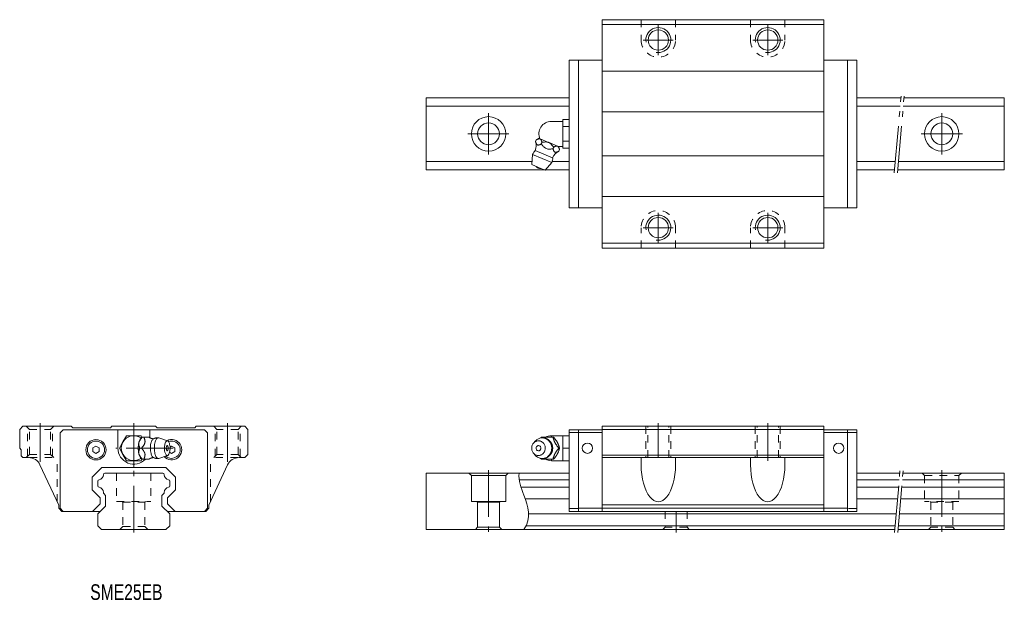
# Model space of a CAD drawing. Header units: inches. Extents: x -36 to 279, y -22 to 163.
import ezdxf

# ---------------------------------------------------------------- set-up
doc = ezdxf.new("R2010")
doc.units = ezdxf.units.IN
for name, pattern in [('CENTER', [22.8, 15, -3, 1.8, -3]), ('DASHED', [4.8, 2.4, -2.4]), ('PHANTOM', [27.6, 15, -3, 1.8, -3, 1.8, -3])]:
    doc.linetypes.add(name, pattern=pattern)
for name, color, linetype, lineweight in [('G-M6 [2]', 89, 'Continuous', 0), ('SME25-AE [3]', 89, 'Continuous', 0), ('SME25EB [5]', 89, 'Continuous', 0), ('SME25SB-CD [27]', 89, 'Continuous', 0), ('Unnamed [1]', 89, 'Continuous', 0)]:
    doc.layers.add(name, color=color, linetype=linetype, lineweight=lineweight)
doc.styles.add('CK_TEXT_STYLE_0030', font='Smooth', dxfattribs={"width": 0.75, "height": 5})

msp = doc.modelspace()

# ---------------------------------------------------------------- linework, layer by layer
at = {"layer": 'G-M6 [2]', "color": 4, "linetype": 'Continuous', "lineweight": 0}
for p, q in [((133.61, 130.5), (137.21, 130.5)), ((137.21, 129.96), (137.21, 131.12)), ((137.21, 131.12), (139.31, 131.12)), ((137.21, 128.81), (137.21, 129.96)), ((137.21, 126.5), (137.21, 128.81)), ((137.21, 128.81), (139.31, 128.81)), ((137.21, 124.19), (137.21, 126.5)), ((128.51, 124.03), (128.74, 124.58)), ((129.92, 124.9), (129.53, 125.07)), ((129.92, 124.9), (130, 124.87)), ((132.69, 123.76), (130, 124.87)), ((130.38, 123.26), (130.61, 123.81)), ((132.69, 123.76), (132.84, 123.7)), ((135.52, 122.58), (132.84, 123.7)), ((137.21, 123.04), (137.21, 124.19)), ((137.21, 124.19), (139.31, 124.19)), ((137.21, 121.88), (137.21, 123.04)), ((127.3, 116.68), (127.61, 119.91)), ((127.61, 119.91), (130.66, 118.65)), ((128.46, 121.18), (131.23, 120.03)), ((131.23, 120.03), (134, 118.88)), ((134.11, 121.71), (134.34, 122.26)), ((135.52, 122.58), (135.6, 122.55)), ((136, 122.39), (135.6, 122.55)), ((137.21, 122.5), (135.73, 122.5)), ((135.98, 120.94), (136.21, 121.49)), ((137.21, 121.88), (139.31, 121.88)), ((127.3, 116.68), (129.47, 115.78)), ((130.66, 118.65), (133.71, 117.38)), ((133.71, 117.38), (131.64, 114.88)), ((129.47, 115.78), (131.64, 114.88)), ((130.38, 29.5), (134.11, 29.5)), ((133.61, 29.5), (133.61, 30)), ((133.61, 30), (137.21, 30)), ((134.11, 29.5), (134.34, 29.5)), ((137.21, 28), (137.21, 30)), ((137.21, 30), (139.31, 30)), ((127.86, 27.58), (128.4, 28.22)), ((135.52, 27.82), (135.6, 27.68)), ((135.98, 26), (136.21, 26)), ((137.21, 26), (137.21, 28)), ((137.21, 24), (137.21, 26)), ((137.21, 26), (139.31, 26)), ((128.4, 23.78), (127.86, 24.42)), ((134.11, 22.5), (130.38, 22.5)), ((133.61, 22), (133.61, 22.5)), ((134.11, 22.5), (134.34, 22.5)), ((135.6, 24.32), (135.52, 24.18)), ((137.21, 22), (137.21, 24)), ((137.21, 22), (133.61, 22)), ((137.21, 22), (139.31, 22))]:
    msp.add_line(p, q, dxfattribs=at)
at = {"layer": 'G-M6 [2]', "color": 4, "linetype": 'Continuous', "lineweight": 0, "extrusion": (0, 0, -1)}
for points in [[(-128.51, 124.03), (-128.54, 123.94), (-128.58, 123.85), (-128.61, 123.77), (-128.64, 123.68), (-128.68, 123.59), (-128.71, 123.51), (-128.75, 123.43), (-128.79, 123.35), (-128.83, 123.28), (-128.85, 123.23), (-128.88, 123.19), (-128.91, 123.15), (-128.94, 123.12), (-128.97, 123.08), (-129, 123.05), (-129.04, 123.02), (-129.07, 122.99), (-129.11, 122.97), (-129.15, 122.95), (-129.19, 122.94), (-129.23, 122.93), (-129.27, 122.92), (-129.32, 122.91), (-129.36, 122.91), (-129.41, 122.91), (-129.46, 122.91), (-129.51, 122.92), (-129.6, 122.94), (-129.69, 122.97), (-129.79, 123), (-129.89, 123.03), (-129.98, 123.07), (-130.08, 123.12), (-130.18, 123.16), (-130.28, 123.21), (-130.38, 123.26)], [(-130.61, 123.81), (-130.58, 123.9), (-130.54, 123.99), (-130.51, 124.07), (-130.48, 124.16), (-130.44, 124.24), (-130.41, 124.33), (-130.37, 124.41), (-130.33, 124.49), (-130.29, 124.56), (-130.27, 124.6), (-130.24, 124.65), (-130.21, 124.69), (-130.18, 124.72), (-130.15, 124.76), (-130.12, 124.79), (-130.08, 124.82), (-130.05, 124.84), (-130.01, 124.87), (-130.01, 124.87), (-130.01, 124.87), (-130.01, 124.87), (-130.01, 124.87), (-130, 124.87), (-130, 124.87), (-130, 124.87), (-130, 124.87), (-130, 124.87)], [(-130.38, 123.26), (-130.53, 123.06), (-130.69, 122.87), (-130.85, 122.67), (-131.02, 122.49), (-131.2, 122.31), (-131.38, 122.15), (-131.57, 122), (-131.77, 121.88), (-131.99, 121.77), (-132.22, 121.7), (-132.45, 121.65), (-132.68, 121.62), (-132.92, 121.61), (-133.16, 121.62), (-133.39, 121.63), (-133.63, 121.66), (-133.87, 121.68), (-134.11, 121.71)], [(-134.11, 121.71), (-134.14, 121.62), (-134.18, 121.53), (-134.21, 121.45), (-134.24, 121.36), (-134.28, 121.27), (-134.31, 121.19), (-134.35, 121.11), (-134.39, 121.03), (-134.43, 120.96), (-134.45, 120.91), (-134.48, 120.87), (-134.51, 120.83), (-134.54, 120.8), (-134.57, 120.76), (-134.6, 120.73), (-134.64, 120.7), (-134.67, 120.67), (-134.71, 120.65), (-134.75, 120.63), (-134.79, 120.62), (-134.83, 120.61), (-134.87, 120.6), (-134.92, 120.59), (-134.96, 120.59), (-135.01, 120.59), (-135.06, 120.59), (-135.11, 120.6), (-135.2, 120.62), (-135.29, 120.65), (-135.39, 120.68), (-135.49, 120.71), (-135.59, 120.75), (-135.68, 120.8), (-135.78, 120.84), (-135.88, 120.89), (-135.98, 120.94)], [(-136.21, 121.49), (-136.18, 121.56), (-136.16, 121.63), (-136.13, 121.7), (-136.1, 121.77), (-136.08, 121.84), (-136.05, 121.91), (-136.02, 121.98), (-135.99, 122.05), (-135.96, 122.11), (-135.93, 122.17), (-135.9, 122.23), (-135.86, 122.29), (-135.82, 122.35), (-135.78, 122.4), (-135.74, 122.45), (-135.7, 122.49), (-135.65, 122.52), (-135.6, 122.55)], [(-130.66, 29.3), (-131.2, 29.25), (-131.41, 29.2), (-131.62, 29.13), (-131.83, 29.04), (-132.04, 28.94), (-132.24, 28.82), (-132.44, 28.68), (-132.62, 28.52), (-132.8, 28.35), (-132.96, 28.16), (-133.11, 27.96), (-133.28, 27.68), (-133.43, 27.38), (-133.54, 27.08), (-133.62, 26.77), (-133.67, 26.47), (-133.7, 26.17), (-133.7, 25.89), (-133.69, 25.62), (-133.63, 25.27), (-133.55, 24.96), (-133.45, 24.68), (-133.34, 24.43), (-133.17, 24.14), (-133, 23.89), (-132.83, 23.69), (-132.61, 23.46), (-132.4, 23.29), (-132.21, 23.16), (-131.99, 23.03), (-131.73, 22.91), (-131.52, 22.83), (-131.3, 22.77), (-131.08, 22.73), (-130.84, 22.71), (-130.66, 22.7), (-130.66, 22.7), (-130.16, 22.74), (-129.94, 22.79), (-129.67, 22.88), (-129.44, 22.97), (-129.19, 23.11), (-129, 23.23), (-128.8, 23.38), (-128.57, 23.59), (-128.4, 23.78)], [(-135.52, 27.82), (-135.47, 27.92), (-135.41, 28.02), (-135.35, 28.12), (-135.29, 28.22), (-135.22, 28.31), (-135.16, 28.41), (-135.09, 28.5), (-135.03, 28.6), (-134.96, 28.69), (-134.89, 28.78), (-134.82, 28.87), (-134.75, 28.96), (-134.69, 29.05), (-134.62, 29.14), (-134.55, 29.23), (-134.48, 29.32), (-134.41, 29.41), (-134.34, 29.5)], [(-134.02, 26), (-134.02, 25.95), (-134.02, 25.9), (-134.02, 25.85), (-134.02, 25.8), (-134.01, 25.75), (-134.01, 25.7), (-134, 25.65), (-134, 25.6), (-133.99, 25.55), (-133.98, 25.49), (-133.97, 25.44), (-133.97, 25.39), (-133.96, 25.34), (-133.94, 25.28), (-133.93, 25.23), (-133.92, 25.18), (-133.91, 25.13), (-133.89, 25.08), (-133.88, 25.02), (-133.86, 24.97), (-133.85, 24.92), (-133.83, 24.87), (-133.81, 24.82), (-133.79, 24.77), (-133.77, 24.72), (-133.75, 24.67), (-133.73, 24.62), (-133.71, 24.57), (-133.68, 24.53), (-133.66, 24.48), (-133.63, 24.43), (-133.61, 24.38), (-133.58, 24.34), (-133.56, 24.29), (-133.53, 24.24), (-133.5, 24.2), (-133.47, 24.15), (-133.44, 24.11), (-133.41, 24.06), (-133.38, 24.02), (-133.35, 23.98), (-133.32, 23.93), (-133.28, 23.89), (-133.25, 23.85), (-133.21, 23.81), (-133.18, 23.77), (-133.14, 23.73), (-133.11, 23.69), (-133.07, 23.65), (-133.03, 23.62), (-132.99, 23.58), (-132.95, 23.54), (-132.91, 23.51), (-132.87, 23.47), (-132.83, 23.44), (-132.79, 23.4), (-132.75, 23.37), (-132.71, 23.34), (-132.67, 23.3), (-132.62, 23.27), (-132.58, 23.24), (-132.53, 23.21), (-132.49, 23.18), (-132.45, 23.16), (-132.4, 23.13), (-132.35, 23.1), (-132.31, 23.08), (-132.26, 23.05), (-132.21, 23.03), (-132.17, 23), (-132.12, 22.98), (-132.07, 22.96), (-132.02, 22.94), (-131.97, 22.92), (-131.92, 22.9), (-131.88, 22.88), (-131.83, 22.86), (-131.78, 22.84), (-131.73, 22.83), (-131.68, 22.81), (-131.63, 22.8), (-131.57, 22.79), (-131.52, 22.77), (-131.47, 22.76), (-131.42, 22.75), (-131.37, 22.74), (-131.32, 22.73), (-131.27, 22.72), (-131.22, 22.71), (-131.16, 22.71), (-131.11, 22.7), (-131.06, 22.7), (-131.01, 22.69), (-130.96, 22.69), (-130.9, 22.68), (-130.85, 22.68), (-130.8, 22.68), (-130.75, 22.68), (-130.7, 22.68), (-130.64, 22.68), (-130.59, 22.69), (-130.54, 22.69), (-130.49, 22.7), (-130.44, 22.7), (-130.39, 22.71), (-130.33, 22.71), (-130.28, 22.72), (-130.23, 22.73), (-130.2, 22.73), (-130.17, 22.74), (-130.14, 22.74), (-130.11, 22.75), (-130.08, 22.75), (-130.05, 22.76), (-130.02, 22.77), (-129.99, 22.77), (-129.96, 22.78)], [(-136.21, 26), (-136.18, 26.09), (-136.16, 26.18), (-136.13, 26.27), (-136.1, 26.35), (-136.08, 26.44), (-136.05, 26.53), (-136.02, 26.62), (-135.99, 26.72), (-135.96, 26.81), (-135.93, 26.9), (-135.9, 26.99), (-135.86, 27.09), (-135.82, 27.18), (-135.78, 27.28), (-135.74, 27.38), (-135.7, 27.48), (-135.65, 27.58), (-135.6, 27.68)], [(-135.6, 24.32), (-135.63, 24.38), (-135.66, 24.43), (-135.68, 24.49), (-135.71, 24.55), (-135.74, 24.6), (-135.76, 24.66), (-135.78, 24.71), (-135.81, 24.77), (-135.83, 24.82), (-135.88, 24.96), (-135.93, 25.1), (-135.97, 25.23), (-136.02, 25.36), (-136.06, 25.49), (-136.1, 25.62), (-136.13, 25.75), (-136.17, 25.87), (-136.21, 26)], [(-134.34, 22.5), (-134.43, 22.61), (-134.51, 22.72), (-134.6, 22.83), (-134.68, 22.94), (-134.77, 23.05), (-134.85, 23.16), (-134.93, 23.27), (-135.02, 23.39), (-135.1, 23.5), (-135.15, 23.57), (-135.19, 23.65), (-135.24, 23.72), (-135.29, 23.79), (-135.34, 23.86), (-135.38, 23.93), (-135.43, 24.01), (-135.47, 24.08), (-135.51, 24.16), (-135.51, 24.16), (-135.51, 24.16), (-135.52, 24.16), (-135.52, 24.17), (-135.52, 24.17), (-135.52, 24.17), (-135.52, 24.17), (-135.52, 24.18), (-135.52, 24.18)]]:
    msp.add_lwpolyline(points, dxfattribs=at)
at = {"layer": 'G-M6 [2]', "color": 4, "linetype": 'Continuous', "lineweight": 0}
for points in [[(129.92, 124.9), (129.89, 124.91), (129.86, 124.92), (129.83, 124.92), (129.79, 124.93), (129.76, 124.93), (129.72, 124.93), (129.69, 124.93), (129.65, 124.92), (129.61, 124.92), (129.52, 124.9), (129.43, 124.87), (129.33, 124.84), (129.23, 124.8), (129.14, 124.76), (129.04, 124.72), (128.94, 124.67), (128.84, 124.63), (128.74, 124.58)], [(132.69, 123.76), (132.63, 123.78), (132.56, 123.8), (132.5, 123.82), (132.43, 123.83), (132.37, 123.85), (132.31, 123.86), (132.24, 123.87), (132.17, 123.88), (132.11, 123.88), (131.94, 123.9), (131.78, 123.9), (131.61, 123.9), (131.44, 123.89), (131.27, 123.88), (131.11, 123.86), (130.94, 123.85), (130.77, 123.83), (130.61, 123.81)], [(134.34, 122.26), (134.25, 122.37), (134.16, 122.49), (134.07, 122.6), (133.98, 122.71), (133.89, 122.82), (133.79, 122.93), (133.69, 123.03), (133.59, 123.14), (133.49, 123.24), (133.43, 123.3), (133.36, 123.35), (133.3, 123.41), (133.23, 123.46), (133.16, 123.51), (133.09, 123.56), (133.01, 123.6), (132.94, 123.65), (132.86, 123.69), (132.86, 123.69), (132.86, 123.69), (132.85, 123.69), (132.85, 123.69), (132.85, 123.69), (132.85, 123.69), (132.84, 123.69), (132.84, 123.7), (132.84, 123.7)], [(135.52, 122.58), (135.47, 122.6), (135.41, 122.61), (135.35, 122.61), (135.29, 122.61), (135.22, 122.6), (135.16, 122.59), (135.09, 122.57), (135.03, 122.55), (134.96, 122.53), (134.89, 122.5), (134.82, 122.48), (134.75, 122.45), (134.69, 122.42), (134.62, 122.39), (134.55, 122.36), (134.48, 122.33), (134.41, 122.29), (134.34, 122.26)], [(128.4, 28.22), (128.79, 28.61), (128.99, 28.76), (129.23, 28.92), (129.44, 29.03), (129.68, 29.12), (129.93, 29.2), (130.17, 29.26), (130.39, 29.29), (130.66, 29.3)], [(130.19, 29.26), (130.21, 29.28), (130.23, 29.31), (130.25, 29.34), (130.27, 29.37), (130.3, 29.39), (130.32, 29.42), (130.34, 29.45), (130.36, 29.47), (130.38, 29.5)], [(130.2, 29.27), (130.22, 29.27), (130.25, 29.28), (130.28, 29.28), (130.31, 29.29), (130.34, 29.29), (130.37, 29.29), (130.4, 29.3), (130.43, 29.3), (130.46, 29.3), (130.51, 29.31), (130.56, 29.31), (130.61, 29.31), (130.66, 29.32), (130.72, 29.32), (130.77, 29.32), (130.82, 29.32), (130.87, 29.32), (130.92, 29.31), (130.98, 29.31), (131.03, 29.31), (131.08, 29.3), (131.13, 29.3), (131.18, 29.29), (131.23, 29.28), (131.28, 29.28), (131.34, 29.27), (131.39, 29.26), (131.44, 29.25), (131.49, 29.24), (131.54, 29.22), (131.59, 29.21), (131.64, 29.2), (131.69, 29.18), (131.74, 29.17), (131.79, 29.15), (131.83, 29.14), (131.88, 29.12), (131.93, 29.1), (131.98, 29.08), (132.03, 29.06), (132.07, 29.04), (132.12, 29.02), (132.17, 29), (132.21, 28.97), (132.26, 28.95), (132.3, 28.93), (132.35, 28.9), (132.39, 28.88), (132.44, 28.85), (132.48, 28.82), (132.52, 28.79), (132.57, 28.77), (132.61, 28.74), (132.65, 28.71), (132.69, 28.68), (132.73, 28.64), (132.77, 28.61), (132.81, 28.58), (132.85, 28.55), (132.89, 28.51), (132.93, 28.48), (132.97, 28.44), (133.01, 28.41), (133.04, 28.37), (133.08, 28.34), (133.12, 28.3), (133.15, 28.26), (133.18, 28.22), (133.22, 28.18), (133.25, 28.14), (133.28, 28.1), (133.32, 28.06), (133.35, 28.02), (133.38, 27.98), (133.41, 27.94), (133.44, 27.9), (133.47, 27.85), (133.5, 27.81), (133.52, 27.77), (133.55, 27.72), (133.58, 27.68), (133.6, 27.63), (133.63, 27.58), (133.65, 27.54), (133.67, 27.49), (133.7, 27.44), (133.72, 27.4), (133.74, 27.35), (133.76, 27.3), (133.78, 27.25), (133.8, 27.2), (133.82, 27.16), (133.84, 27.11), (133.85, 27.06), (133.87, 27.01), (133.88, 26.96), (133.9, 26.91), (133.91, 26.86), (133.92, 26.8), (133.94, 26.75), (133.95, 26.7), (133.96, 26.65), (133.97, 26.6), (133.98, 26.55), (133.99, 26.49), (133.99, 26.44), (134, 26.39), (134, 26.34), (134.01, 26.3), (134.01, 26.26), (134.01, 26.22), (134.02, 26.19), (134.02, 26.15), (134.02, 26.11), (134.02, 26.08), (134.02, 26.04), (134.02, 26)], [(134.11, 29.5), (134.14, 29.39), (134.18, 29.28), (134.21, 29.17), (134.24, 29.06), (134.28, 28.95), (134.31, 28.84), (134.35, 28.73), (134.39, 28.61), (134.43, 28.5), (134.45, 28.43), (134.48, 28.35), (134.51, 28.28), (134.54, 28.21), (134.57, 28.14), (134.6, 28.07), (134.64, 27.99), (134.67, 27.92), (134.71, 27.84), (134.75, 27.77), (134.79, 27.69), (134.83, 27.62), (134.87, 27.54), (134.92, 27.47), (134.96, 27.39), (135.01, 27.32), (135.06, 27.25), (135.11, 27.18), (135.2, 27.04), (135.29, 26.9), (135.39, 26.77), (135.49, 26.64), (135.59, 26.51), (135.68, 26.38), (135.78, 26.25), (135.88, 26.13), (135.98, 26)], [(129.47, 23.65), (129.08, 23.69), (128.88, 23.74), (128.68, 23.81), (128.48, 23.91), (128.29, 24.03), (128.11, 24.17), (127.94, 24.33), (127.79, 24.51), (127.66, 24.71), (127.54, 24.92), (127.45, 25.13), (127.38, 25.35), (127.33, 25.64), (127.3, 25.92), (127.31, 26.19), (127.34, 26.44), (127.39, 26.67), (127.48, 26.95), (127.59, 27.18), (127.71, 27.38), (127.88, 27.6), (128.04, 27.77), (128.19, 27.9), (128.37, 28.03), (128.59, 28.15), (128.76, 28.22), (128.94, 28.28), (129.12, 28.32), (129.32, 28.34), (129.47, 28.35), (129.47, 28.35), (129.86, 28.31), (130.06, 28.26), (130.26, 28.19), (130.46, 28.09), (130.65, 27.97), (130.83, 27.83), (131, 27.67), (131.15, 27.49), (131.29, 27.29), (131.4, 27.08), (131.49, 26.87), (131.56, 26.65), (131.62, 26.36), (131.64, 26.08), (131.63, 25.81), (131.6, 25.56), (131.55, 25.33), (131.46, 25.05), (131.35, 24.82), (131.23, 24.62), (131.06, 24.4), (130.9, 24.23), (130.75, 24.1), (130.57, 23.97), (130.35, 23.85), (130.18, 23.78), (130, 23.72), (129.82, 23.68), (129.62, 23.66), (129.47, 23.65)], [(129.47, 25.17), (129.22, 25.22), (129.09, 25.28), (128.98, 25.37), (128.88, 25.48), (128.8, 25.61), (128.74, 25.74), (128.71, 25.88), (128.71, 26.06), (128.73, 26.22), (128.78, 26.35), (128.85, 26.49), (128.93, 26.59), (129.03, 26.68), (129.14, 26.75), (129.26, 26.8), (129.38, 26.82), (129.47, 26.83), (129.47, 26.83), (129.72, 26.78), (129.85, 26.72), (129.97, 26.63), (130.07, 26.52), (130.15, 26.39), (130.2, 26.26), (130.23, 26.12), (130.23, 25.94), (130.21, 25.78), (130.17, 25.65), (130.09, 25.51), (130.01, 25.41), (129.91, 25.32), (129.8, 25.25), (129.69, 25.2), (129.56, 25.18), (129.47, 25.17)], [(135.98, 26), (135.89, 25.89), (135.81, 25.78), (135.73, 25.67), (135.64, 25.56), (135.56, 25.45), (135.47, 25.34), (135.39, 25.23), (135.31, 25.11), (135.22, 25), (135.18, 24.93), (135.13, 24.85), (135.08, 24.78), (135.03, 24.71), (134.99, 24.64), (134.94, 24.57), (134.9, 24.49), (134.85, 24.42), (134.81, 24.34), (134.77, 24.27), (134.73, 24.19), (134.69, 24.12), (134.65, 24.04), (134.62, 23.97), (134.59, 23.89), (134.55, 23.82), (134.52, 23.75), (134.49, 23.68), (134.44, 23.54), (134.39, 23.4), (134.35, 23.27), (134.3, 23.14), (134.26, 23.01), (134.22, 22.88), (134.19, 22.75), (134.15, 22.63), (134.11, 22.5)], [(130.38, 22.5), (130.36, 22.53), (130.34, 22.55), (130.32, 22.58), (130.3, 22.61), (130.28, 22.63), (130.26, 22.66), (130.24, 22.68), (130.22, 22.71), (130.2, 22.74)]]:
    msp.add_lwpolyline(points, dxfattribs=at)
for centre, radius, start, end in [((133.61, 126.5), 4, 90, 203.6618), ((124.78, 122.67), 3.97, 337.9078, 19.9684), ((127.06, 128.18), 3.97, 295.0155, 308.3929), ((129.96, 119.25), 2.44, 127.9465, 164.4336), ((137.66, 117.34), 3.97, 115.0145, 157.0922), ((139.94, 122.85), 3.97, 186.6071, 199.97), ((131.58, 118.58), 2.44, 330.5664, 7.0535), ((129.95, 116.94), 1.5, 213.9427, 281.0573), ((133.61, 26), 4, 90, 118.89), ((133.61, 26), 4, 241.045, 270)]:
    msp.add_arc(centre, radius, start, end, dxfattribs=at)
at = {"layer": 'SME25-AE [3]', "color": 4, "linetype": 'Continuous', "lineweight": 0}
for p, q in [((-33.64, 23), (-35.5, 23)), ((33.64, 23), (34, 23)), ((162.31, 23), (162.31, 20.69)), ((173.31, 23), (173.31, 20.69)), ((197.31, 23), (197.31, 20.69)), ((208.31, 23), (208.31, 20.69)), ((-24, 7.8), (-30.01, 20.69)), ((-24, 6.8), (-23, 5.8)), ((24, 6.8), (23, 5.8)), ((24, 6.8), (24, 7.8))]:
    msp.add_line(p, q, dxfattribs=at)
at = {"layer": 'SME25-AE [3]', "color": 252, "linetype": 'DASHED', "lineweight": 0}
msp.add_line((-33.31, 23), (-24.5, 23), dxfattribs=at)
at = {"layer": 'SME25-AE [3]', "color": 252, "linetype": 'Continuous', "lineweight": 0}
for p, q in [((162.31, 20.67), (162.31, 20.69)), ((173.31, 20.69), (173.31, 20.67)), ((197.31, 20.67), (197.31, 20.69)), ((208.31, 20.69), (208.31, 20.67))]:
    msp.add_line(p, q, dxfattribs=at)
at = {"layer": 'SME25-AE [3]', "color": 4, "linetype": 'Continuous', "lineweight": 0}
msp.add_arc((33.64, 19), 4, 90, 155, dxfattribs=at)
for centre, major_axis, start_param, end_param in [((167.81, 20.67), (0, 11.79), 1.570796, 4.712389), ((202.81, 20.67), (0, -11.79), 4.712389, 7.853982)]:
    msp.add_ellipse(centre, major_axis=major_axis, ratio=0.466308, start_param=start_param, end_param=end_param, dxfattribs=at)
at = {"layer": 'SME25EB [5]', "color": 252, "linetype": 'DASHED', "lineweight": 0}
for p, q in [((162.31, 90), (162.31, 96.5)), ((173.31, 90), (173.31, 96.5)), ((-33.4, 32), (-34.4, 33)), ((-34, 23.4), (-34, 32.6)), ((-33.4, 24), (-33.4, 32)), ((-33.4, 32), (-26.6, 32)), ((-26.6, 32), (-25.6, 33)), ((-26.6, 24), (-26.6, 32)), ((-26, 23.4), (-26, 32.6)), ((26.6, 32), (25.6, 33)), ((26, 23.4), (26, 32.6)), ((33.4, 32), (26.6, 32)), ((26.6, 24), (26.6, 32)), ((33.4, 32), (34.4, 33)), ((33.4, 24), (33.4, 32)), ((34, 23.4), (34, 32.6)), ((-33.4, 24), (-34.4, 23)), ((-33.4, 24), (-26.6, 24)), ((-33.31, 23), (-24.5, 23)), ((-26.6, 24), (-25.6, 23)), ((-24.5, 8.87), (-24.5, 23)), ((24.5, 8.87), (24.5, 23)), ((33.31, 23), (24.5, 23)), ((26.6, 24), (25.6, 23)), ((33.4, 24), (26.6, 24)), ((33.4, 24), (34.4, 23))]:
    msp.add_line(p, q, dxfattribs=at)
at = {"layer": 'SME25EB [5]', "color": 4, "linetype": 'Continuous', "lineweight": 0}
for p, q in [((-36.5, 32), (-35.5, 33)), ((-36.5, 32), (-35.5, 33)), ((-36.5, 32), (-36.5, 26)), ((-20, 33), (-35.5, 33)), ((-19.5, 32.5), (-20, 33)), ((-19.5, 32.5), (-7.5, 32.5)), ((-7.5, 32.5), (-7, 33)), ((7, 33), (-7, 33)), ((7.5, 32.5), (7, 33)), ((19.5, 32.5), (7.5, 32.5)), ((19.5, 32.5), (20, 33)), ((35.5, 33), (20, 33)), ((35.5, 33), (36.5, 32)), ((36.5, 24), (36.5, 32)), ((-36.5, 26), (-36, 25.5)), ((-36, 25.5), (-36, 23.5)), ((-36, 23.5), (-35.5, 23)), ((33.64, 23), (35.5, 23)), ((24, 7.8), (30.01, 20.69)), ((-24, 6.8), (-24, 7.8)), ((24, 6.8), (24, 7.8)), ((-23, 5.8), (-10.7, 5.8)), ((23, 5.8), (10.7, 5.8))]:
    msp.add_line(p, q, dxfattribs=at)
at = {"layer": 'SME25EB [5]', "color": 252, "linetype": 'CENTER', "lineweight": 0}
for p, q in [((-30, 21.61), (-30, 34)), ((30, 21.61), (30, 34))]:
    msp.add_line(p, q, dxfattribs=at)
at = {"layer": 'SME25EB [5]', "color": 252, "linetype": 'DASHED', "lineweight": 0}
msp.add_arc((167.81, 96.5), 5.5, 0, 180, dxfattribs=at)
at = {"layer": 'SME25EB [5]', "color": 4, "linetype": 'Continuous', "lineweight": 0}
msp.add_arc((-33.64, 19), 4, 25, 90, dxfattribs=at)
at = {"layer": 'SME25SB-CD [27]', "color": 252, "linetype": 'CENTER', "lineweight": 0}
msp.add_line((0, 20), (0, 34), dxfattribs=at)
at = {"layer": 'Unnamed [1]', "color": 4, "linetype": 'Continuous', "lineweight": 0}
for p, q in [((149.81, 90), (149.81, 163)), ((220.81, 163), (149.81, 163)), ((220.81, 161.5), (149.81, 161.5)), ((220.81, 90), (220.81, 163)), ((139.31, 102.9), (139.31, 150.1)), ((139.31, 150.1), (149.81, 150.1)), ((142.31, 102.9), (142.31, 150.1)), ((231.31, 150.1), (220.81, 150.1)), ((228.31, 102.9), (228.31, 150.1)), ((231.31, 102.9), (231.31, 150.1)), ((149.81, 146.5), (220.81, 146.5)), ((139.31, 138), (93.5, 138)), ((93.5, 115), (93.5, 138)), ((245.41, 138), (231.31, 138)), ((278.5, 138), (246.41, 138)), ((278.5, 115), (278.5, 138)), ((139.31, 135.31), (93.5, 135.31)), ((149.81, 133.5), (220.81, 133.5)), ((245.17, 135.31), (231.31, 135.31)), ((278.5, 135.31), (246.18, 135.31)), ((127.4, 117.69), (93.5, 117.69)), ((139.31, 117.69), (133.85, 117.69)), ((149.81, 119.5), (220.81, 119.5)), ((243.63, 117.69), (231.31, 117.69)), ((278.5, 117.69), (244.64, 117.69)), ((139.31, 115), (93.5, 115)), ((243.4, 115), (231.31, 115)), ((278.5, 115), (244.4, 115)), ((149.81, 106.5), (220.81, 106.5)), ((139.31, 102.9), (149.81, 102.9)), ((231.31, 102.9), (220.81, 102.9)), ((220.81, 91.5), (149.81, 91.5)), ((220.81, 90), (149.81, 90)), ((-23.6, 30.9), (-22.6, 31.9)), ((-22.6, 31.9), (22.6, 31.9)), ((-5.1, 26), (-5.1, 31.9)), ((5.1, 29.36), (5.1, 31.9)), ((22.6, 31.9), (23.6, 30.9)), ((139.31, 5.8), (139.31, 31.9)), ((139.31, 31.9), (149.81, 31.9)), ((142.31, 5.8), (142.31, 31.9)), ((149.81, 5.8), (149.81, 33)), ((149.81, 33), (220.81, 33)), ((149.81, 32), (220.81, 32)), ((220.81, 5.8), (220.81, 33)), ((231.31, 31.9), (220.81, 31.9)), ((228.31, 5.8), (228.31, 31.9)), ((231.31, 5.8), (231.31, 31.9)), ((-23.6, 6.8), (-23.6, 30.9)), ((-2.31, 30), (-3.46, 28)), ((0, 30), (-2.31, 30)), ((2.31, 30), (0, 30)), ((2.6, 29.5), (2.31, 30)), ((2.6, 29.5), (2.69, 29.5)), ((3.24, 29.5), (2.69, 29.5)), ((3.24, 29.5), (4.89, 29.5)), ((8.01, 29.27), (10.83, 28.33)), ((23.6, 6.8), (23.6, 30.9)), ((149.81, 31), (139.31, 31)), ((220.81, 31), (231.31, 31)), ((-13.1, 26.08), (-12.1, 26.65)), ((-13.1, 24.92), (-13.1, 26.08)), ((-11.1, 26.08), (-12.1, 26.65)), ((-11.1, 24.92), (-11.1, 26.08)), ((-3.46, 28), (-4.62, 26)), ((-4.62, 26), (-3.46, 24)), ((1.6, 27.68), (1.63, 27.82)), ((2.47, 26), (1.92, 26)), ((11.6, 26.37), (12.1, 26.65)), ((13.1, 26.08), (12.1, 26.65)), ((13.1, 24.92), (13.1, 26.08)), ((-12.1, 24.35), (-13.1, 24.92)), ((-12.1, 24.35), (-11.1, 24.92)), ((-3.46, 24), (-2.31, 22)), ((1.63, 24.18), (1.6, 24.32)), ((2.31, 22), (2.6, 22.5)), ((2.69, 22.5), (2.6, 22.5)), ((3.24, 22.5), (2.69, 22.5)), ((4.88, 22.5), (3.24, 22.5)), ((10.83, 23.67), (8.01, 22.73)), ((12.1, 24.35), (11.47, 24.71)), ((12.1, 24.35), (13.1, 24.92)), ((36.5, 24), (35.5, 23)), ((149.81, 23.8), (220.81, 23.8)), ((149.81, 23), (220.81, 23)), ((-10.25, 19.8), (-13.3, 16.75)), ((10.25, 19.8), (-10.25, 19.8)), ((-2.31, 22), (0, 22)), ((0, 22), (2.31, 22)), ((10.25, 19.8), (13.3, 16.75)), ((-13.3, 16.75), (-13.3, 12.65)), ((9.33, 18), (-9.23, 18)), ((13.3, 16.75), (13.3, 12.65)), ((93.5, 18), (93.5, 0)), ((93.5, 18), (139.31, 18)), ((107.23, 18), (108, 17.23)), ((107.23, 18), (119.77, 18)), ((108, 17.23), (119, 17.23)), ((108, 17.23), (108, 9)), ((119.77, 18), (119, 17.23)), ((119, 17.23), (119, 9)), ((123.36, 15.87), (139.31, 15.87)), ((231.31, 18), (245.06, 18)), ((231.31, 15.87), (244.87, 15.87)), ((245.06, 18), (244.49, 18)), ((245.88, 15.87), (278.5, 15.87)), ((278.5, 18), (246.06, 18)), ((252.23, 18), (264.77, 18)), ((278.5, 18), (278.5, 0)), ((-13.3, 12.65), (-10.8, 10.15)), ((-11.5, 13.99), (-11.5, 15.41)), ((13.3, 12.65), (10.8, 10.15)), ((11.5, 13.99), (11.5, 15.41)), ((123.91, 13.53), (139.31, 13.53)), ((231.31, 13.53), (244.67, 13.53)), ((245.67, 13.53), (278.5, 13.53)), ((-10.8, 10.15), (-10.8, 8.25)), ((-9, 10.9), (-9.58, 11.48)), ((-9, 10.9), (-9, 7.5)), ((9, 10.9), (9.58, 11.48)), ((9, 10.9), (9, 7.5)), ((10.8, 10.15), (10.8, 8.25)), ((139.31, 9.8), (125.21, 9.8)), ((231.31, 9.8), (244.34, 9.8)), ((245.35, 9.8), (278.5, 9.8)), ((-23.6, 6.8), (-22.6, 5.8)), ((-10.8, 8.25), (-13.25, 5.8)), ((-9, 7.5), (-11.5, 5)), ((9, 7.5), (11.5, 5)), ((10.8, 8.25), (13.25, 5.8)), ((23.6, 6.8), (22.6, 5.8)), ((119, 9), (108, 9)), ((109.7, 9), (110, 8.7)), ((117, 8.7), (110, 8.7)), ((110, 8.7), (110, 0.7)), ((117, 8.7), (117.3, 9)), ((117, 8.7), (117, 0.7)), ((142.01, 6.7), (139.31, 6.7)), ((149.81, 6.8), (142.31, 6.8)), ((149.81, 7.84), (220.81, 7.84)), ((149.81, 6.84), (220.81, 6.84)), ((220.81, 6.8), (228.31, 6.8)), ((228.61, 6.7), (231.31, 6.7)), ((-11.5, 1.2), (-11.5, 5)), ((11.5, 1.2), (11.5, 5)), ((126.31, 5), (243.92, 5)), ((139.31, 5.8), (231.31, 5.8)), ((244.93, 5), (278.5, 5)), ((-11.5, 1.2), (-10.3, 0)), ((-10.3, 0), (10.3, 0)), ((11.5, 1.2), (10.3, 0)), ((243.49, 0), (93.5, 0)), ((110, 0.7), (109.3, 0)), ((117, 0.7), (110, 0.7)), ((117.7, 0), (117, 0.7)), ((125.51, 1.2), (243.59, 1.2)), ((278.5, 0), (244.49, 0)), ((244.59, 1.2), (278.5, 1.2))]:
    msp.add_line(p, q, dxfattribs=at)
at = {"layer": 'Unnamed [1]', "color": 252, "linetype": 'DASHED', "lineweight": 0}
for p, q in [((162.31, 163), (162.31, 156.5)), ((173.31, 163), (173.31, 156.5)), ((197.31, 163), (197.31, 156.5)), ((208.31, 163), (208.31, 156.5)), ((197.31, 90), (197.31, 96.5)), ((208.31, 90), (208.31, 96.5)), ((163.81, 33), (163.81, 23)), ((164.41, 23), (164.41, 33)), ((171.21, 23), (171.21, 33)), ((171.81, 33), (171.81, 23)), ((198.81, 33), (198.81, 23)), ((199.41, 23), (199.41, 33)), ((206.21, 23), (206.21, 33)), ((206.81, 33), (206.81, 23)), ((-5.5, 18), (-5.5, 9)), ((5.5, 18), (5.5, 9)), ((252.23, 18), (253, 17.23)), ((253, 17.23), (264, 17.23)), ((253, 17.23), (253, 9)), ((264.77, 18), (264, 17.23)), ((264, 17.23), (264, 9)), ((-5.5, 9), (5.5, 9)), ((-3.8, 9), (-3.5, 8.7)), ((-3.5, 8.7), (-3.5, 1)), ((-3.5, 8.7), (3.5, 8.7)), ((3.8, 9), (3.5, 8.7)), ((3.5, 8.7), (3.5, 1)), ((264, 9), (253, 9)), ((254.7, 9), (255, 8.7)), ((262, 8.7), (255, 8.7)), ((255, 8.7), (255, 0.7)), ((262, 8.7), (262.3, 9)), ((262, 8.7), (262, 0.7)), ((170, 5.8), (170, 0.7)), ((177, 5.8), (177, 0.7)), ((-3.5, 1), (-4.5, 0)), ((-3.5, 1), (3.5, 1)), ((3.5, 1), (4.5, 0)), ((170, 0.7), (169.3, 0)), ((177, 0.7), (170, 0.7)), ((177.7, 0), (177, 0.7)), ((255, 0.7), (254.3, 0)), ((262, 0.7), (255, 0.7)), ((262.7, 0), (262, 0.7))]:
    msp.add_line(p, q, dxfattribs=at)
at = {"layer": 'Unnamed [1]', "color": 252, "linetype": 'CENTER', "lineweight": 0}
for p, q in [((167.81, 151.7), (167.81, 161.3)), ((202.81, 151.7), (202.81, 161.3)), ((172.61, 156.5), (163.01, 156.5)), ((207.61, 156.5), (198.01, 156.5)), ((113.5, 119.9), (113.5, 133.1)), ((258.5, 119.9), (258.5, 133.1)), ((106.9, 126.5), (120, 126.5)), ((251.9, 126.5), (265.1, 126.5)), ((167.81, 91.7), (167.81, 101.3)), ((202.81, 91.7), (202.81, 101.3)), ((172.61, 96.5), (163.01, 96.5)), ((207.61, 96.5), (198.01, 96.5)), ((167.81, 23), (167.81, 34)), ((202.81, 22), (202.81, 34)), ((12.56, 26), (-5.77, 26)), ((0, -1), (0, 19)), ((113.5, 19), (113.5, -1)), ((258.5, 19), (258.5, -1)), ((173.5, 5.8), (173.5, -1))]:
    msp.add_line(p, q, dxfattribs=at)
at = {"layer": 'Unnamed [1]', "color": 252, "linetype": 'PHANTOM', "lineweight": 0}
for p, q in [((243.31, 114), (245.5, 139)), ((244.31, 114), (246.5, 139)), ((243.4, -1), (245.15, 19)), ((244.4, -1), (246.15, 19))]:
    msp.add_line(p, q, dxfattribs=at)
at = {"layer": 'Unnamed [1]', "color": 4, "linetype": 'Continuous', "lineweight": 0}
for points in [[(2.69, 29.5), (2.6, 29.39), (2.51, 29.28), (2.43, 29.17), (2.34, 29.06), (2.26, 28.95), (2.17, 28.84), (2.09, 28.73), (2.01, 28.61), (1.94, 28.5), (1.9, 28.43), (1.85, 28.35), (1.81, 28.28), (1.78, 28.21), (1.74, 28.14), (1.71, 28.07), (1.68, 27.99), (1.66, 27.92), (1.63, 27.84), (1.63, 27.84), (1.63, 27.84), (1.63, 27.84), (1.63, 27.83), (1.63, 27.83), (1.63, 27.83), (1.63, 27.83), (1.63, 27.82), (1.63, 27.82)], [(2.48, 29.42), (2.34, 29.31), (2.22, 29.19), (2.11, 29.04), (2, 28.87), (1.91, 28.68), (1.83, 28.48), (1.75, 28.26), (1.68, 28.04), (1.63, 27.82)], [(6.2, 28.91), (5.99, 28.73), (5.88, 28.58), (5.78, 28.41), (5.68, 28.18), (5.57, 27.89), (5.48, 27.53), (5.4, 27.13), (5.36, 26.75), (5.33, 26.41), (5.32, 26.1), (5.32, 26), (5.32, 26), (5.34, 25.46), (5.37, 25.11), (5.43, 24.7), (5.51, 24.35), (5.59, 24.06), (5.7, 23.77), (5.8, 23.56), (5.91, 23.37), (6.03, 23.23), (6.12, 23.14)], [(6.19, 28.91), (6.2, 28.91), (6.2, 28.92), (6.21, 28.92), (6.21, 28.92), (6.21, 28.92), (6.22, 28.93), (6.22, 28.93), (6.23, 28.93), (6.23, 28.94), (6.27, 28.96), (6.31, 28.98), (6.34, 29.01), (6.38, 29.03), (6.42, 29.05), (6.46, 29.06), (6.5, 29.08), (6.54, 29.1), (6.58, 29.12), (6.62, 29.13), (6.66, 29.15), (6.71, 29.16), (6.75, 29.18), (6.79, 29.19), (6.83, 29.21), (6.87, 29.22), (6.91, 29.23), (6.96, 29.24), (7, 29.25), (7.04, 29.26), (7.09, 29.27), (7.13, 29.28), (7.17, 29.28), (7.22, 29.29), (7.26, 29.3), (7.3, 29.3), (7.35, 29.31), (7.39, 29.31), (7.44, 29.32), (7.49, 29.32), (7.54, 29.32), (7.59, 29.32), (7.63, 29.32), (7.68, 29.32), (7.73, 29.31), (7.78, 29.31), (7.79, 29.31), (7.81, 29.31), (7.82, 29.3), (7.84, 29.3), (7.85, 29.3)], [(7.85, 29.3), (7.65, 29.26), (7.52, 29.18), (7.41, 29.09), (7.3, 28.97), (7.18, 28.8), (7.08, 28.61), (6.97, 28.36), (6.86, 28.04), (6.76, 27.65), (6.68, 27.22), (6.63, 26.81), (6.6, 26.45), (6.59, 26.11), (6.59, 26), (6.59, 26), (6.61, 25.36), (6.65, 25.01), (6.7, 24.67), (6.78, 24.27), (6.87, 23.91), (6.98, 23.62), (7.08, 23.39), (7.18, 23.2), (7.28, 23.06), (7.4, 22.92), (7.5, 22.83), (7.62, 22.76), (7.74, 22.71), (7.86, 22.7), (7.97, 22.72), (8.01, 22.73)], [(8.01, 29.27), (8, 29.28), (7.98, 29.28), (7.96, 29.29), (7.94, 29.29), (7.92, 29.29), (7.91, 29.3), (7.89, 29.3), (7.87, 29.3), (7.85, 29.3)], [(1.6, 27.68), (1.56, 27.47), (1.52, 27.27), (1.5, 27.07), (1.47, 26.88), (1.46, 26.69), (1.45, 26.51), (1.44, 26.33), (1.43, 26.16), (1.43, 26), (1.43, 26), (1.43, 25.84), (1.44, 25.67), (1.45, 25.49), (1.46, 25.31), (1.47, 25.12), (1.5, 24.93), (1.52, 24.73), (1.56, 24.53), (1.6, 24.32)], [(1.6, 27.68), (1.59, 27.62), (1.58, 27.57), (1.58, 27.51), (1.57, 27.45), (1.57, 27.4), (1.57, 27.34), (1.57, 27.29), (1.58, 27.23), (1.58, 27.18), (1.6, 27.04), (1.63, 26.9), (1.66, 26.77), (1.7, 26.64), (1.74, 26.51), (1.78, 26.38), (1.83, 26.25), (1.87, 26.13), (1.92, 26)], [(1.92, 26), (1.89, 25.91), (1.85, 25.82), (1.82, 25.73), (1.79, 25.65), (1.76, 25.56), (1.73, 25.47), (1.7, 25.38), (1.68, 25.28), (1.65, 25.19), (1.63, 25.1), (1.61, 25.01), (1.59, 24.91), (1.58, 24.82), (1.57, 24.72), (1.57, 24.62), (1.57, 24.52), (1.58, 24.42), (1.6, 24.32)], [(11.62, 26), (11.59, 26.57), (11.55, 26.86), (11.48, 27.24), (11.41, 27.51), (11.32, 27.74), (11.22, 27.95), (11.11, 28.11), (11.03, 28.2), (10.95, 28.27), (10.87, 28.32), (10.76, 28.35), (10.65, 28.34), (10.56, 28.31), (10.47, 28.26), (10.36, 28.16), (10.27, 28.04), (10.17, 27.87), (10.07, 27.63), (9.97, 27.32), (9.9, 26.98), (9.85, 26.65), (9.83, 26.36), (9.82, 26.08), (9.82, 26), (9.82, 26), (9.84, 25.43), (9.88, 25.14), (9.95, 24.76), (10.03, 24.49), (10.11, 24.26), (10.21, 24.05), (10.32, 23.89), (10.4, 23.8), (10.49, 23.73), (10.57, 23.68), (10.68, 23.65), (10.78, 23.66), (10.88, 23.69), (10.97, 23.74), (11.07, 23.84), (11.16, 23.96), (11.26, 24.13), (11.37, 24.37), (11.46, 24.68), (11.53, 25.02), (11.58, 25.35), (11.61, 25.64), (11.62, 25.92), (11.62, 26)], [(10.92, 26.65), (10.81, 26.79), (10.76, 26.82), (10.71, 26.83), (10.65, 26.81), (10.6, 26.77), (10.54, 26.69), (10.49, 26.57), (10.43, 26.38), (10.41, 26.21), (10.4, 26.05), (10.4, 26), (10.4, 26), (10.4, 25.9), (10.41, 25.8), (10.42, 25.68), (10.45, 25.56), (10.48, 25.44), (10.53, 25.34), (10.58, 25.25), (10.65, 25.19), (10.72, 25.17)], [(1.63, 24.18), (1.68, 23.96), (1.75, 23.74), (1.83, 23.52), (1.91, 23.32), (2, 23.13), (2.11, 22.96), (2.22, 22.81), (2.34, 22.69), (2.48, 22.58)], [(1.63, 24.18), (1.66, 24.08), (1.69, 23.98), (1.73, 23.88), (1.78, 23.78), (1.83, 23.69), (1.88, 23.59), (1.94, 23.5), (2, 23.4), (2.07, 23.31), (2.13, 23.22), (2.2, 23.13), (2.27, 23.04), (2.34, 22.95), (2.41, 22.86), (2.48, 22.77), (2.55, 22.68), (2.62, 22.59), (2.69, 22.5)], [(2.6, 22.5), (2.6, 22.5), (2.6, 22.51), (2.59, 22.51), (2.59, 22.51), (2.58, 22.51), (2.58, 22.52), (2.58, 22.52), (2.57, 22.52), (2.57, 22.52), (2.57, 22.53), (2.56, 22.53), (2.56, 22.53), (2.55, 22.54), (2.55, 22.54), (2.54, 22.54), (2.54, 22.54), (2.54, 22.55), (2.53, 22.55), (2.53, 22.55), (2.52, 22.56), (2.52, 22.56), (2.51, 22.56), (2.51, 22.56), (2.5, 22.57), (2.5, 22.57), (2.49, 22.57), (2.49, 22.57), (2.48, 22.58), (2.48, 22.58)], [(6.35, 22.99), (6.35, 22.99), (6.34, 22.99), (6.33, 22.99), (6.32, 22.99), (6.31, 22.99), (6.3, 22.99), (6.29, 22.99), (6.28, 22.99), (6.27, 22.99), (6.22, 22.99), (6.17, 22.98), (6.12, 22.98), (6.07, 22.97), (6.03, 22.96), (5.98, 22.96), (5.93, 22.95), (5.88, 22.94), (5.84, 22.93), (5.79, 22.92), (5.75, 22.9), (5.71, 22.89), (5.66, 22.88), (5.62, 22.87), (5.58, 22.85), (5.54, 22.84), (5.5, 22.82), (5.45, 22.81), (5.42, 22.79), (5.38, 22.78), (5.34, 22.76), (5.31, 22.75), (5.27, 22.73), (5.24, 22.71), (5.2, 22.7), (5.17, 22.68), (5.13, 22.66), (5.1, 22.64), (5.07, 22.63), (5.04, 22.61), (5.01, 22.59), (4.99, 22.57), (4.96, 22.56), (4.93, 22.54), (4.91, 22.52), (4.89, 22.5), (4.88, 22.5), (4.88, 22.5), (4.88, 22.5), (4.88, 22.5)]]:
    msp.add_lwpolyline(points, dxfattribs=at)
at = {"layer": 'Unnamed [1]', "color": 4, "linetype": 'Continuous', "lineweight": 0, "extrusion": (0, 0, -1)}
for points in [[(-2.47, 26), (-2.56, 26.11), (-2.65, 26.22), (-2.73, 26.33), (-2.82, 26.44), (-2.91, 26.55), (-2.99, 26.66), (-3.07, 26.77), (-3.15, 26.89), (-3.22, 27), (-3.27, 27.07), (-3.31, 27.15), (-3.35, 27.22), (-3.38, 27.29), (-3.42, 27.36), (-3.45, 27.43), (-3.48, 27.51), (-3.51, 27.58), (-3.53, 27.66), (-3.55, 27.73), (-3.56, 27.81), (-3.57, 27.88), (-3.58, 27.96), (-3.59, 28.03), (-3.59, 28.11), (-3.59, 28.18), (-3.59, 28.25), (-3.58, 28.32), (-3.56, 28.46), (-3.53, 28.6), (-3.5, 28.73), (-3.47, 28.86), (-3.43, 28.99), (-3.38, 29.12), (-3.34, 29.25), (-3.29, 29.37), (-3.24, 29.5)], [(-2.48, 29.42), (-2.48, 29.42), (-2.49, 29.42), (-2.49, 29.43), (-2.5, 29.43), (-2.5, 29.43), (-2.51, 29.44), (-2.51, 29.44), (-2.52, 29.44), (-2.52, 29.44), (-2.53, 29.45), (-2.53, 29.45), (-2.54, 29.45), (-2.54, 29.46), (-2.54, 29.46), (-2.55, 29.46), (-2.55, 29.46), (-2.56, 29.47), (-2.56, 29.47), (-2.56, 29.47), (-2.57, 29.48), (-2.57, 29.48), (-2.58, 29.48), (-2.58, 29.49), (-2.58, 29.49), (-2.59, 29.49), (-2.59, 29.49), (-2.6, 29.5), (-2.6, 29.5)], [(-4.88, 29.5), (-4.89, 29.49), (-4.91, 29.48), (-4.92, 29.47), (-4.93, 29.46), (-4.95, 29.45), (-4.96, 29.44), (-4.98, 29.43), (-4.99, 29.42), (-5.01, 29.41), (-5.04, 29.39), (-5.07, 29.38), (-5.1, 29.36), (-5.14, 29.34), (-5.17, 29.32), (-5.2, 29.3), (-5.24, 29.29), (-5.27, 29.27), (-5.31, 29.25), (-5.35, 29.23), (-5.39, 29.22), (-5.43, 29.2), (-5.47, 29.18), (-5.51, 29.17), (-5.56, 29.15), (-5.6, 29.14), (-5.64, 29.13), (-5.69, 29.11), (-5.73, 29.1), (-5.78, 29.09), (-5.83, 29.08), (-5.88, 29.07), (-5.92, 29.06), (-5.97, 29.05), (-6.02, 29.04), (-6.07, 29.03), (-6.12, 29.02), (-6.15, 29.02), (-6.17, 29.02), (-6.2, 29.02), (-6.23, 29.01), (-6.26, 29.01), (-6.29, 29.01), (-6.32, 29.01), (-6.35, 29.01), (-6.37, 29.01)], [(-3.24, 22.5), (-3.28, 22.61), (-3.32, 22.72), (-3.36, 22.83), (-3.4, 22.94), (-3.44, 23.05), (-3.47, 23.16), (-3.5, 23.27), (-3.53, 23.39), (-3.55, 23.5), (-3.57, 23.57), (-3.58, 23.65), (-3.58, 23.72), (-3.59, 23.79), (-3.59, 23.86), (-3.59, 23.93), (-3.59, 24.01), (-3.58, 24.08), (-3.57, 24.16), (-3.56, 24.23), (-3.54, 24.31), (-3.52, 24.38), (-3.49, 24.46), (-3.46, 24.53), (-3.43, 24.61), (-3.4, 24.68), (-3.36, 24.75), (-3.33, 24.82), (-3.25, 24.96), (-3.16, 25.1), (-3.07, 25.23), (-2.98, 25.36), (-2.88, 25.49), (-2.78, 25.62), (-2.68, 25.75), (-2.57, 25.87), (-2.47, 26)], [(-10.72, 25.17), (-10.74, 25.17), (-10.77, 25.18), (-10.79, 25.19), (-10.81, 25.21), (-10.84, 25.23), (-10.86, 25.26), (-10.88, 25.29), (-10.9, 25.32), (-10.92, 25.35)], [(-7.92, 22.71), (-7.87, 22.7), (-7.83, 22.7), (-7.79, 22.69), (-7.75, 22.69), (-7.71, 22.69), (-7.66, 22.68), (-7.62, 22.68), (-7.58, 22.68), (-7.54, 22.68), (-7.49, 22.68), (-7.44, 22.69), (-7.4, 22.69), (-7.35, 22.69), (-7.31, 22.7), (-7.26, 22.7), (-7.21, 22.71), (-7.17, 22.72), (-7.12, 22.72), (-7.08, 22.73), (-7.04, 22.74), (-6.99, 22.75), (-6.95, 22.76), (-6.91, 22.77), (-6.86, 22.78), (-6.82, 22.8), (-6.78, 22.81), (-6.74, 22.82), (-6.69, 22.84), (-6.65, 22.85), (-6.61, 22.87), (-6.57, 22.89), (-6.53, 22.9), (-6.5, 22.92), (-6.46, 22.94), (-6.42, 22.96), (-6.38, 22.98), (-6.36, 22.99), (-6.34, 23), (-6.31, 23.02), (-6.29, 23.03), (-6.27, 23.04), (-6.25, 23.06), (-6.23, 23.07), (-6.21, 23.09), (-6.12, 23.14)]]:
    msp.add_lwpolyline(points, dxfattribs=at)
at = {"layer": 'Unnamed [1]', "color": 4, "linetype": 'Continuous', "lineweight": 0}
for centre, radius in [((167.81, 156.5), 3.25), ((202.81, 156.5), 3.25), ((113.5, 126.5), 5.5), ((113.5, 126.5), 3.5), ((258.5, 126.5), 5.5), ((258.5, 126.5), 3.5), ((167.81, 96.5), 3.25), ((202.81, 96.5), 3.25), ((-12.1, 25.5), 3.25), ((-12.1, 25.5), 2.75), ((145.11, 26), 1.65), ((225.51, 26), 1.65)]:
    msp.add_circle(centre, radius, dxfattribs=at)
at = {"layer": 'Unnamed [1]', "color": 252, "linetype": 'Continuous', "lineweight": 0}
for centre in [(167.81, 156.5), (202.81, 156.5), (167.81, 96.5), (202.81, 96.5)]:
    msp.add_arc(centre, 4, 260, 190, dxfattribs=at)
at = {"layer": 'Unnamed [1]', "color": 252, "linetype": 'DASHED', "lineweight": 0}
for centre, start, end in [((167.81, 156.5), 180, 0), ((202.81, 156.5), 180, 0), ((202.81, 96.5), 0, 180)]:
    msp.add_arc(centre, 5.5, start, end, dxfattribs=at)
at = {"layer": 'Unnamed [1]', "color": 4, "linetype": 'Continuous', "lineweight": 0}
for centre, radius, start, end in [((0, 26), 4, 54.9054, 305.0946), ((12.1, 25.5), 3.25, 222.7254, 116.8987), ((0, 26), 5.1, 180, 316.6641), ((12.1, 25.5), 2.75, 227.5102, 110.5229), ((9.56, 26), 1.5, 334.4214, 25.5786), ((-11, 15.41), 0.5, 101.1706, 180), ((-11.43, 17.57), 1.7, 281.1706, 358.1741), ((-9.23, 17.5), 0.5, 90, 178.1741), ((9.23, 17.5), 0.5, 1.8259, 90), ((11.43, 17.57), 1.7, 181.8259, 258.8294), ((11, 15.41), 0.5, 0, 78.8294), ((-11, 13.99), 0.5, 180, 258.8294), ((-11.43, 11.84), 1.7, 359.918, 78.8294), ((11.43, 11.84), 1.7, 101.1706, 180.082), ((11, 13.99), 0.5, 281.1706, 0), ((-9.23, 11.83), 0.5, 179.918, 225), ((9.23, 11.83), 0.5, 315, 0.082)]:
    msp.add_arc(centre, radius, start, end, dxfattribs=at)
msp.add_open_spline([(123.26, 18), (123.08, 15.67), (125.26, 9.67), (127.45, 3.67), (124.78, 0)], degree=3, knots=[0, 0, 0, 0, 0.388889, 1, 1, 1, 1], dxfattribs=at)

# ---------------------------------------------------------------- texts
at = {"layer": 'Unnamed [1]', "color": 4, "linetype": 'Continuous', "lineweight": 0, "insert": (-13.94, -20.06), "char_height": 5, "attachment_point": 4, "line_spacing_factor": 0.753012, "style": 'CK_TEXT_STYLE_0030'}
msp.add_mtext('SME25EB', dxfattribs=at)

doc.saveas('drawing.dxf')
